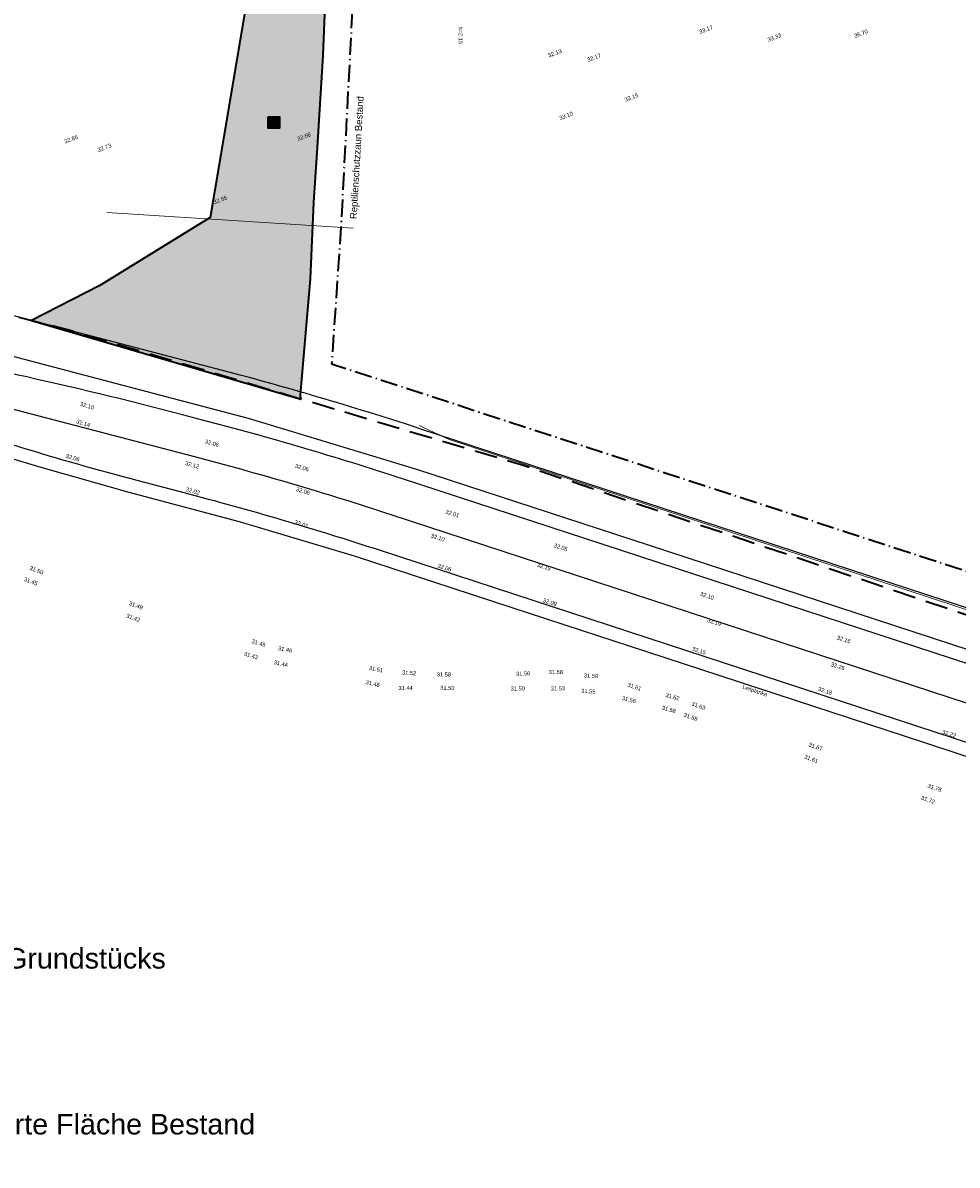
# Model space of a CAD drawing. Header units: metres. Extents: x -5569892 to 1712241, y -5568463 to 2085.
# Tile 11 of 68: x -254 to -171, y -190 to -89. Entities that reach past the tile are written whole.
import ezdxf

# ---------------------------------------------------------------- set-up
doc = ezdxf.new("R2010")
doc.units = ezdxf.units.M
doc.header["$LTSCALE"] = 0.5
doc.header["$PDMODE"] = 1
doc.header["$PDSIZE"] = -2
doc.linetypes.add('ISO-10 Strichpunktlinie', pattern=[4.699, 3.048, -0.7619999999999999, 0.1270000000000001, -0.7619999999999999])
doc.linetypes.add('Linienart-Gestrichelt mit Abstand', pattern=[6, 4, -2])
for name, color, linetype, lineweight, true_color in [('30 -35 Decken- 1 Konstruktion-Träger- Stahlbeton', 7, 'Continuous', 13, 0x33aa00), ('99.04_Ausf Ketziner Str-S-Beschriftung-Straßenbegrenzungslinie', 4, 'Continuous', 25, 0x00ffff), ('99.04_Ausf Ketziner Str-S-Markierung-Hilfslinien', 6, 'Continuous', 25, 0xff00ff)]:
    doc.layers.add(name, color=color, linetype=linetype, lineweight=lineweight, true_color=true_color)
for name, color, linetype, lineweight in [('30 -39 Baustelle- Fläche', 7, 'Continuous', 15), ('99.02_Vermesserplan-Höhe EIF', 7, 'Continuous', 18), ('99.02_Vermesserplan-Höhe SWP', 7, 'Continuous', 18), ('99.02_Vermesserplan-Höhenpunkt Böschung', 7, 'Continuous', 18), ('99.02_Vermesserplan-Linie Zaun', 7, 'Continuous', 18), ('99.02_Vermesserplan-sonstige Bemerkungen zum Weg', 7, 'Continuous', 18), ('Keine', 7, 'Continuous', 9)]:
    doc.layers.add(name, color=color, linetype=linetype, lineweight=lineweight)
doc.styles.add('Arial', font='arial.ttf')

# ---------------------------------------------------------------- blocks, each defined once
blk = doc.blocks.new('_23-07-06_Massenplan_TB_Weiterführende Schule (3D)')
at = {"layer": '99.02_Vermesserplan-Höhenpunkt Böschung', "color": 255, "linetype": 'Continuous', "lineweight": 5, "transparency": 33554687}
for p in [(-252.0070194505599, -99.59541057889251, 32.3601), (-226.8882562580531, -108.3650156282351, 32.5381), (-230.2752907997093, -119.7315510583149, 32.2211)]:
    blk.add_point(p, dxfattribs=at)
at = {"layer": '99.02_Vermesserplan-Linie Zaun', "color": 7, "linetype": 'Continuous', "lineweight": 18}
for p, q in [((-224.6909637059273, -107.6300747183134), (-246.4867809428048, -106.2462780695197)), ((-218.8655097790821, -125.101637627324), (-216.2081011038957, -126.3178444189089)), ((-216.2081011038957, -126.3178444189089), (-158.9843595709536, -145.166649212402))]:
    blk.add_line(p, q, dxfattribs=at)
at = {"layer": '99.04_Ausf Ketziner Str-S-Beschriftung-Straßenbegrenzungslinie', "flags": 128}
blk.add_lwpolyline([(6.087900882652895, -133.253725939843, -0.01999741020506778), (-4.979340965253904, -157.9501747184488), (-26.23386908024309, -173.3022206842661), (-26.23386908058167, -173.3022206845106, 0.186909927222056), (-31.15061850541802, -180.8763216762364), (-31.15061850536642, -180.8763216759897), (-31.15020751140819, -180.8762177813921), (-31.15020751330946, -180.8762177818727, -0.08474408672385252), (-42.8373283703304, -181.7958397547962), (-42.83732837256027, -181.7958397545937), (-42.83732837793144, -181.7958397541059, -0.05654699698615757), (-52.7993853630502, -179.7397643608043), (-52.79938536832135, -179.739764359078), (-172.3621731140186, -140.5809995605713), (-218.8881544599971, -125.3429809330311, 0.0151738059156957), (-236.8178516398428, -120.0674060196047), (-243.3271275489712, -118.3649288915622), (-279.9778004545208, -108.7790757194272), (-279.9805324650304, -108.7783611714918)], format="xyb", dxfattribs=at)
at = {"layer": '99.04_Ausf Ketziner Str-S-Markierung-Hilfslinien', "flags": 128}
blk.add_lwpolyline([(-96.14829446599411, -178.6956331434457), (-93.40899799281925, -170.1223897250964), (-198.5153467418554, -135.6983448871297), (-219.0740962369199, -128.9650188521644), (-233.9410118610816, -124.463321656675), (-244.5765708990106, -121.6558728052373), (-260.8298496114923, -117.4048875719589), (-274.1862260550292, -113.9115764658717), (-276.0748167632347, -122.1311866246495), (-269.921927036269, -123.7404522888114), (-259.6071427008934, -126.5873153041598), (-252.5224564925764, -128.7237677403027), (-244.5329624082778, -130.9696482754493), (-234.7742640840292, -133.5732684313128), (-224.6216504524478, -136.6251933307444), (-214.1660610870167, -140.0428882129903), (-205.9932350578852, -142.7196221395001), (-198.7711168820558, -145.0849837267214), (-175.9157233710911, -152.5704981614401), (-161.2806651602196, -157.3637186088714), (-126.6887042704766, -168.6931504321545), (-109.7730883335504, -174.2332907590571)], close=True, dxfattribs=at)
for points in [[(-54.25914313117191, -184.1968045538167), (-129.6764168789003, -159.4964164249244), (-220.347916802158, -129.80001967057, 0.01517379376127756), (-238.0045646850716, -124.6047854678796), (-239.7926253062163, -124.137124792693, 0.009438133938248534), (-254.4634489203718, -120.594471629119), (-254.4634489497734, -120.5944716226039, -0.00943813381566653), (-269.1482158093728, -117.0484515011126), (-269.1482158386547, -117.048451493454), (-274.7036872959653, -115.59543837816)], [(-275.3973897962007, -118.2461697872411), (-238.8421315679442, -127.807063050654), (-238.842131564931, -127.8070630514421, -0.01517371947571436), (-221.3781439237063, -132.9456094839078), (-221.3781439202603, -132.9456094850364), (-55.28937056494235, -187.3423937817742)], [(-276.0908020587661, -120.8969771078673), (-268.9751821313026, -122.7580413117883), (-268.975182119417, -122.758041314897, -0.01089854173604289), (-254.2951891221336, -126.9414105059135), (-254.2951891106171, -126.9414105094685), (-254.2951891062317, -126.9414105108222, 0.01089854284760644), (-243.8231337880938, -129.9256403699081), (-243.8231337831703, -129.9256403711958), (-239.679675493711, -131.0093466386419, -0.01517379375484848), (-222.408373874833, -136.0911978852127), (-56.31930101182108, -190.4880802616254)]]:
    blk.add_lwpolyline(points, format="xyb", dxfattribs=at)
at = {"layer": '99.02_Vermesserplan-Höhe EIF', "color": 7, "insert": (-215.0153853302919, -91.35604575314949), "char_height": 0.36, "attachment_point": 3, "rotation": 270.2732816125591, "line_spacing_factor": 0.251004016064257, "style": 'Arial'}
blk.add_mtext('h=2.15', dxfattribs=at)
at = {"layer": '99.02_Vermesserplan-Höhe SWP', "color": 7, "char_height": 0.36, "line_spacing_factor": 0.251004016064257, "style": 'Arial'}
for s, insert, attachment_point, rotation in [('33.17', (-193.5780188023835, -89.90583166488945), 2, 20.70020901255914), ('33.33', (-186.9447407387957, -90.38751848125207), 3, 20.70020901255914), ('35.70', (-180.4632342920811, -90.48771745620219), 1, 20.70020901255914), ('32.13', (-206.2838703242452, -91.95039426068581), 6, 20.70020901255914), ('32.17', (-202.891713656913, -92.16104464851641), 3, 20.70020901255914), ('33.15', (-200.6936191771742, -96.29802195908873), 4, 20.70020901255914), ('33.10', (-205.9451304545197, -97.52893754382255), 2, 20.70020901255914), ('32.66', (-250.2927052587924, -99.83345850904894), 1, 20.70020901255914), ('32.68', (-228.4574475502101, -99.31373581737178), 6, 20.70020901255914), ('32.73', (-247.3399880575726, -100.5731132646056), 1, 20.70020901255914), ('32.55', (-237.0277742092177, -105.3594036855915), 4, 20.70020901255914), ('32.10', (-248.1681353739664, -123.1650081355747), 2, 343.6577462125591), ('32.14', (-248.5092667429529, -124.7097937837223), 2, 343.9293257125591), ('32.06', (-236.5319877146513, -126.6524528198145), 3, 343.9293257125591), ('32.06', (-249.4416000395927, -127.7599179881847), 2, 344.13146211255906), ('32.12', (-238.3198109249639, -128.738158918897), 6, 343.9293257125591), ('32.06', (-228.572649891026, -128.8162486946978), 3, 343.3803176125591), ('32.02', (-238.2208067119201, -130.8848730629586), 3, 344.13146211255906), ('32.08', (-229.0831049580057, -130.7074074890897), 2, 343.3803176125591), ('32.01', (-215.2761461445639, -132.8812736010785), 3, 343.37602101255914), ('32.01', (-229.2135018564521, -133.6367706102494), 2, 342.7269284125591), ('32.10', (-216.6231246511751, -135.1890894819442), 6, 342.2669510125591), ('32.05', (-205.6965946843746, -135.8790870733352), 3, 342.2669510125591), ('32.06', (-216.5613576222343, -137.4813705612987), 2, 342.08725791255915), ('32.15', (-207.181874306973, -137.5940750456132), 3, 342.2669510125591), ('31.50', (-253.210879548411, -137.4852597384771), 1, 338.6791064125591), ('31.45', (-253.7302174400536, -138.4780651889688), 1, 340.0334579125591), ('32.09', (-207.2552095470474, -140.5399735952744), 2, 341.90221071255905), ('32.10', (-193.363573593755, -139.971027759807), 2, 341.60141001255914), ('31.49', (-243.2524831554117, -141.0432823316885), 3, 340.15147491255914), ('31.42', (-243.4921796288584, -142.1391564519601), 3, 340.0334579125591), ('32.19', (-193.3761693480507, -142.2815019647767), 4, 342.50978541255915), ('31.45', (-232.4016630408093, -144.334369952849), 3, 343.2990944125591), ('32.16', (-181.2836236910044, -143.8361861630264), 2, 342.50978541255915), ('31.43', (-233.0735420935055, -145.4375060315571), 3, 343.1313794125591), ('31.46', (-231.2874367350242, -144.5899582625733), 1, 348.39565491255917), ('32.15', (-194.6651552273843, -144.6302362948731), 1, 341.90241231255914), ('31.44', (-231.6684944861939, -145.8268951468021), 1, 347.2623812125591), ('31.51', (-222.0236288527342, -146.5789825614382), 3, 348.39565491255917), ('32.26', (-181.205660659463, -146.38938975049), 3, 342.50978541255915), ('31.52', (-219.7412695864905, -146.7796721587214), 2, 356.2705172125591), ('31.58', (-217.30632718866, -146.9153189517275), 1, 359.48789751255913), ('31.56', (-209.0536192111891, -146.811153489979), 3, 2.489903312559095), ('31.58', (-206.7894059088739, -146.7068497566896), 2, 0.4327751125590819), ('31.59', (-203.6652690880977, -147.0396371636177), 2, 356.85210981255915), ('31.46', (-222.3159689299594, -147.8736805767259), 3, 347.2623812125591), ('31.44', (-220.6993296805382, -148.1255700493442), 1, 0.3870038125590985), ('31.50', (-216.3685640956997, -148.1108823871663), 2, 357.7015154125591), ('31.50', (-209.5225045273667, -148.1530001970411), 3, 0.46062111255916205), ('31.53', (-206.6146247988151, -148.1486575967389), 2, 1.264345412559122), ('31.55', (-204.5238805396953, -148.3617132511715), 1, 356.2492952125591), ('31.61', (-199.780393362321, -148.0137672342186), 2, 342.00190011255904), ('32.18', (-182.9243395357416, -148.3784154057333), 2, 341.90241231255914), ('31.56', (-200.2752451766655, -149.1534001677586), 2, 345.87219711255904), ('31.62', (-196.4179165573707, -148.8988556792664), 2, 344.98137081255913), ('31.58', (-196.7381447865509, -150.0130368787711), 2, 343.85064951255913), ('31.63', (-194.7070673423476, -149.4977453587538), 1, 340.75250031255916), ('31.58', (-194.8081463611, -150.6846199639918), 2, 341.05212741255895), ('32.22', (-171.9608920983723, -152.1653310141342), 2, 341.68903851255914), ('31.67', (-183.7638669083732, -153.3139699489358), 2, 340.8538133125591), ('31.61', (-184.1492894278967, -154.3971944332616), 2, 340.567367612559), ('31.78', (-172.6498008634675, -157.1586064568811), 3, 340.6459565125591), ('31.72', (-173.8270252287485, -158.0081552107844), 2, 340.75100901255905)]:
    blk.add_mtext(s, dxfattribs=dict(at, insert=insert, attachment_point=attachment_point, rotation=rotation))
at = {"layer": '99.02_Vermesserplan-sonstige Bemerkungen zum Weg', "color": 7, "insert": (-189.1202908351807, -148.364109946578), "char_height": 0.36, "attachment_point": 2, "rotation": 341.31225351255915, "line_spacing_factor": 0.251004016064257, "style": 'Arial'}
blk.add_mtext('Leitplanke', dxfattribs=at)
blk = doc.blocks.new('Gruppe-489')
at = {"layer": '30 -39 Baustelle- Fläche', "linetype": 'Continuous', "lineweight": 0, "true_color": 0xeeeeee, "transparency": 33554687}
blk.add_hatch(color=7, dxfattribs=at).paths.add_polyline_path([(-230.5425381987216, -52.47659661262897), (-231.2486013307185, -59.99781405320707), (-232.5412339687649, -78.2092226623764), (-237.332170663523, -106.70723692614), (-247.1064933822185, -112.7054254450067), (-253.1412261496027, -115.7938567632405), (-229.3184470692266, -122.7621026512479), (-229.3478329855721, -122.3893546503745), (-228.4727264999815, -112.1122460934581), (-228.1834647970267, -105.3615510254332), (-227.8520398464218, -100.5058561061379), (-227.3411471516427, -92.3786858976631), (-226.8178220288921, -79.23126829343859), (-225.8956886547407, -69.55579571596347), (-223.6387651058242, -64.6044084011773), (-221.3972972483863, -59.83568986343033), (-220.8655805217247, -57.27378684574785), (-220.4176406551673, -52.4746776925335)])
at = {"layer": '30 -39 Baustelle- Fläche', "color": 160, "linetype": 'Continuous', "lineweight": 35, "flags": 128}
blk.add_lwpolyline([(-230.5425381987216, -52.47659661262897), (-231.2486013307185, -59.99781405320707), (-232.5412339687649, -78.2092226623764), (-237.332170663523, -106.70723692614), (-247.1064933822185, -112.7054254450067), (-253.1412261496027, -115.7938567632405), (-229.3184470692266, -122.7621026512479), (-229.3478329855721, -122.3893546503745), (-228.4727264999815, -112.1122460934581), (-228.1834647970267, -105.3615510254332), (-227.8520398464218, -100.5058561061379), (-227.3411471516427, -92.3786858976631), (-226.8178220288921, -79.23126829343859), (-225.8956886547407, -69.55579571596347), (-223.6387651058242, -64.6044084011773), (-221.3972972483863, -59.83568986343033), (-220.8655805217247, -57.27378684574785), (-220.4176406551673, -52.4746776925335)], close=True, dxfattribs=at)
blk = doc.blocks.new('Gruppe-496')
at = {"layer": '30 -39 Baustelle- Fläche', "color": 92, "linetype": 'ISO-10 Strichpunktlinie', "lineweight": 35, "flags": 128}
for points in [[(0.2640000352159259, -120.8361554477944), (0.2640000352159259, -2.139541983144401), (-29.42099996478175, -2.139541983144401), (-36.88545038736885, 13.26982099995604), (-70.84270669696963, 13.26982099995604), (-76.66766601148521, 8.351855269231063), (-81.00134540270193, 4.441209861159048), (-85.563593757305, -0.3220979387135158), (-91.62645155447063, -6.42354509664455), (-95.06441562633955, -9.365235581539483), (-100.675832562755, -12.34543063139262), (-103.5898620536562, -13.31141105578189), (-107.3512451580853, -14.13981697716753), (-110.1107079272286, -14.46111220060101), (-111.17960796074, -14.52427073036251), (-114.2616667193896, -14.46950717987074), (-122.1797210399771, -14.3259202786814), (-148.0189380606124, -13.92638299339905), (-183.238843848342, -14.24463244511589), (-201.750697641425, -14.74755721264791), (-207.9600061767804, -15.52235192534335), (-212.9885529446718, -17.49255252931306), (-213.1298524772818, -17.58519480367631), (-214.3221931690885, -19.38465426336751), (-215.317958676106, -24.34421929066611), (-217.3755916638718, -46.03054639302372), (-217.9185747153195, -52.69550307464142), (-218.400264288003, -57.64838990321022), (-219.0173952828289, -60.62183361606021), (-223.4524789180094, -70.20514429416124), (-224.4078829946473, -81.27391417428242), (-225.7845587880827, -107.5372289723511)], [(-225.7845587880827, -107.5372289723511), (-225.7853686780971, -107.5526795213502), (-226.6088314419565, -119.626779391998), (-69.44929069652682, -170.9841022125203), (-67.43912998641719, -165.6133738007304), (-41.29999999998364, -171.8999999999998), (-28.65228696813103, -171.0108412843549), (-5.88434157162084, -155.1891187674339), (0.2640000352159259, -141.0984058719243), (0.2640000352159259, -120.8361554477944)]]:
    blk.add_lwpolyline(points, dxfattribs=at)
at = {"layer": '30 -39 Baustelle- Fläche', "color": 92, "insert": (-224.6815317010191, -101.3855863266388), "char_height": 0.6041319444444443, "attachment_point": 2, "rotation": 86.75980160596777, "line_spacing_factor": 0.9712426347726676, "style": 'Arial'}
blk.add_mtext('Reptilienschutzzaun Bestand', dxfattribs=at)
blk = doc.blocks.new('_BE Phase 1 (3D)')
at = {"layer": '30 -35 Decken- 1 Konstruktion-Träger- Stahlbeton', "linetype": 'Continuous', "lineweight": 0, "true_color": 0xffff00, "transparency": 33554559}
blk.add_hatch(color=2, dxfattribs=at).paths.add_polyline_path([(-232.2, -97.8), (-231.2, -97.8), (-231.2, -98.80000000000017), (-232.2, -98.80000000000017)])
at = {"layer": '30 -35 Decken- 1 Konstruktion-Träger- Stahlbeton', "color": 2, "lineweight": 35, "true_color": 0xffff00, "transparency": 33554687, "flags": 128}
blk.add_lwpolyline([(-232.2, -97.8), (-231.2, -97.8), (-231.2, -98.80000000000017), (-232.2, -98.80000000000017)], close=True, dxfattribs=at)
at = {"layer": 'Keine', "color": 1, "linetype": 'Linienart-Gestrichelt mit Abstand', "lineweight": 35, "true_color": 0xff0000, "flags": 128}
blk.add_lwpolyline([(6.039993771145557, -134.7091389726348), (4.107662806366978, -139.37286792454), (2.430210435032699, -143.2696335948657), (0.2290420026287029, -148.1893371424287), (-1.943957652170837, -152.8504528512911), (-2.569938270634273, -154.1597826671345), (-4.366682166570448, -157.8402441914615, -0.1218666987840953), (-4.987563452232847, -158.5733104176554), (-24.20773645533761, -172.4558485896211, 0.234342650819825), (-30.81423496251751, -181.881077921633), (-30.81423496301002, -181.8810779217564, -0.1382747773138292), (-50.04185584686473, -181.3206859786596), (-50.04185584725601, -181.3206859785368), (-63.53399242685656, -176.9372177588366), (-98.52806435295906, -165.5066837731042), (-148.4236417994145, -149.2972654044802), (-209.6820521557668, -128.6205604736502), (-249.4975800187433, -116.740739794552), (-271.8563458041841, -111.0797716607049), (-272.6337469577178, -110.3023705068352), (-272.6337469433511, -44.20319881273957), (-268.3990965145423, 0.1510010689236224), (-267.4662823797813, 0.150126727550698), (-197.7547814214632, 0.1498617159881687), (5.976000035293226, 0.1499580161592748), (6.006076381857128, -63.16005055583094)], format="xyb", close=True, dxfattribs=at)
at = {"layer": 'Keine', "color": 7, "transparency": 33554687}
blk.add_blockref('Gruppe-489', (0, 0), dxfattribs=at)
at = {"layer": 'Keine', "color": 7}
blk.add_blockref('Gruppe-496', (0, 0), dxfattribs=at)
blk = doc.blocks.new('_BE Phase 2 (3D)')
at = {"layer": '30 -39 Baustelle- Fläche', "color": 7, "insert": (-428, 228.9374347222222), "char_height": 1.812395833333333, "attachment_point": 1, "line_spacing_factor": 0.9708908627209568, "style": 'Arial'}
blk.add_mtext('Phase 1 BE\\P\\PFreimachung des Grundstückes durch AG, u.a.:\\P- Rückbau Bestandszäune\\P- Rückbau Bahnschwellen\\P- Gräben verfüllt, Haufwerke abgefahren\\P- Austausch kontaminierter Boden im Nord-Westen des Grundstücks\\P- {\\fAptos|b0|i0|c0|p0;Roden von Gehölzaufwuchs\\P- Nivellierung des Baufeldes }\\P\\PBE:\\P- Teilabbruch Baustraße Bestand inkl. Poller und betonierte Fläche Bestand\\P', dxfattribs=at)

msp = doc.modelspace()

# ---------------------------------------------------------------- block references
at = {"layer": 'Keine', "color": 1}
msp.add_blockref('_23-07-06_Massenplan_TB_Weiterführende Schule (3D)', (0, 0), dxfattribs=at)

# ---------------------------------------------------------------- next in the draw order: block references
msp.add_blockref('_BE Phase 1 (3D)', (0, 0), dxfattribs=at)

# ---------------------------------------------------------------- next in the draw order: block references
msp.add_blockref('_BE Phase 2 (3D)', (109.9179054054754, -382.631132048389), dxfattribs=at)

doc.saveas('drawing.dxf')
